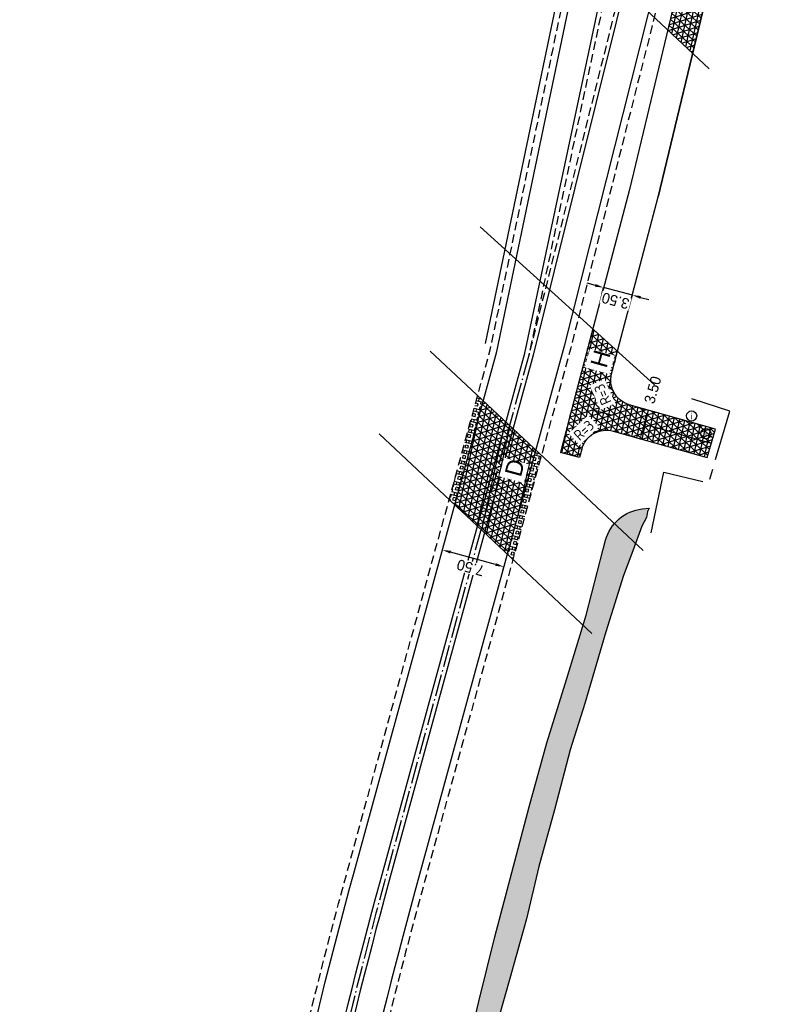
# Model space of a CAD drawing. Header units: metres. Extents: x 121793 to 127505, y 451003 to 453667.
# Tile 32 of 40: x 122119 to 122210, y 452835 to 452951. Entities that reach past the tile are written whole.
import ezdxf
from ezdxf.enums import TextEntityAlignment as Align

# ---------------------------------------------------------------- set-up
doc = ezdxf.new("R2010")
doc.units = ezdxf.units.M
doc.header["$LTSCALE"] = 4
for name, pattern in [('ontwerpbestand sloot WK$0$ONTWERPAS', [3, 2, -0.5, 0, -0.5]), ('ontwerpbestand sloot WK$0$STIPPELFIJN', [0.375, 0.25, -0.125]), ('ontwerpbestand sloot WK$0$STREEP-PUNT', [0.89, 0.65, -0.1, 0.04, -0.1]), ('PROFIEL', [3.8999999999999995, 3, -0.3, 0.3, -0.3]), ('STIPPELFIJN', [0.375, 0.25, -0.125])]:
    doc.linetypes.add(name, pattern=pattern)
for name, color, linetype in [('ontwerpbestand sloot WK$0$WEG-AS-ONTWERP', 2, 'ontwerpbestand sloot WK$0$ONTWERPAS'), ('WEG-AS-ONTWERP RIJBAAN HART', 3, 'ontwerpbestand sloot WK$0$STREEP-PUNT'), ('WEG-NW-ARCERING18', 1, 'Continuous'), ('WEG-NW-BERM', 3, 'Continuous'), ('WEG-NW-BERMVERHARDING', 1, 'Continuous'), ('WEG-NW-MARKERING', 7, 'ontwerpbestand sloot WK$0$STIPPELFIJN'), ('WEG-NW-ONTGRAVEN WATERCOMPENSATIE', 1, 'Continuous'), ('WEG-NW-ONTGRAVEN WATERCOMPENSATIE KANT', 3, 'Continuous'), ('WEG-NW-VERHARDEBERM', 42, 'STIPPELFIJN'), ('WEG-NW-VERHARDING', 42, 'Continuous'), ('WEG-NW-VERHARDINGSTYPE', 2, 'Continuous'), ('WEG-NW-WERKGRENS', 10, 'PROFIEL'), ('WEG-XX-BEMATING25', 7, 'Continuous'), ('WEG-XX-HULPLIJNEN', 40, 'Continuous'), ('WEG-XX-PUTRAND OPHOOGTE', 7, 'Continuous'), ('WEG-XX-TEKST25 RADIUS', 7, 'Continuous')]:
    doc.layers.add(name, color=color, linetype=linetype)
doc.styles.add('ISO', font='ISO')
doc.styles.add('ontwerpbestand sloot WK$0$50MM-500', font='provutr.shx', dxfattribs={"height": 2.5})
doc.styles.add('ontwerpbestand sloot WK$0$DIMENSIE', font='provutr.shx')
doc.styles.add('STANDAARD', font='isocp2.shx')
doc.dimstyles.new('ontwerpbestand sloot WK$0$WVV500', dxfattribs={"dimtxt": 1.25, "dimasz": 1, "dimexe": 0, "dimexo": 2, "dimgap": 0.5, "dimtad": 1, "dimzin": 0, "dimdsep": 46, "dimtxsty": 'ontwerpbestand sloot WK$0$DIMENSIE', "dimcen": 0, "dimdle": 1.25, "dimclrd": 256, "dimclre": 256, "dimclrt": 256, "dimaunit": 2, "dimadec": 0, "dimazin": 0, "dimtfac": 1, "dimtdec": 3, "dimtix": 1, "dimtmove": 2, "dimatfit": 3, "dimfxl": 0, "dimtolj": 1, "dimtzin": 0, "dimarcsym": 0})

# ---------------------------------------------------------------- blocks, each defined once
blk = doc.blocks.new('*D68')
at = {"layer": 'Defpoints', "color": 0, "linetype": 'Continuous', "transparency": 16777216}
for p in [(122193.9728297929, 452905.1755032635), (122192.393348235, 452901.9843703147), (122193.023085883, 452901.8068260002)]:
    blk.add_point(p, dxfattribs=at)
at = {"layer": 'WEG-XX-BEMATING25', "linetype": 'Continuous', "lineweight": -2, "transparency": 16777216}
for p, q in [((122192.0478713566, 452905.7182140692), (122193.3430921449, 452905.3530475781)), ((122193.0717367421, 452904.39056836), (122192.6647036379, 452902.9468495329)), ((122191.0981274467, 452902.3495368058), (122192.393348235, 452901.9843703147))]:
    blk.add_line(p, q, dxfattribs=at)
at = {"layer": 'WEG-XX-BEMATING25', "linetype": 'Continuous', "transparency": 16777216}
blk.add_solid([(122192.5042904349, 452902.9920754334), (122192.8251168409, 452902.9016236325), (122192.393348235, 452901.9843703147)], dxfattribs=at)
at = {"layer": 'WEG-XX-BEMATING25', "linetype": 'Continuous', "transparency": 16777216, "insert": (122193.8835938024, 452907.7297857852), "char_height": 1.25, "attachment_point": 5, "rotation": 74.255062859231, "style": 'ontwerpbestand sloot WK$0$DIMENSIE', "bg_fill": 3, "box_fill_scale": 1.1, "bg_fill_color": 256, "bg_fill_true_color": 13158600, "bg_fill_transparency": 0}
blk.add_mtext('\\A1;3.50', dxfattribs=at)
at = {"layer": 'WEG-XX-BEMATING25', "linetype": 'Continuous', "transparency": 16777216}
blk.add_solid([(122192.9113235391, 452904.4357942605), (122193.2321499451, 452904.3453424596), (122193.3430921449, 452905.3530475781)], dxfattribs=at)
blk = doc.blocks.new('*D95')
at = {"layer": 'Defpoints', "color": 0, "linetype": 'Continuous', "transparency": 16777216}
for p in [(122169.5127952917, 452890.3729022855), (122169.1039436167, 452888.8808196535), (122176.7461559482, 452888.3908594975)]:
    blk.add_point(p, dxfattribs=at)
at = {"layer": 'WEG-XX-BEMATING25', "linetype": 'Continuous', "lineweight": -2, "transparency": 16777216}
for p, q in [((122168.9842505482, 452888.4440061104), (122169.1039436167, 452888.8808196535)), ((122175.3728561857, 452887.1630492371), (122170.0683917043, 452888.6165472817)), ((122176.2176112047, 452886.4619633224), (122176.3373042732, 452886.8987768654))]:
    blk.add_line(p, q, dxfattribs=at)
at = {"layer": 'WEG-XX-BEMATING25', "linetype": 'Continuous', "transparency": 16777216}
for points in [[(122170.024346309, 452888.4558059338), (122170.1124370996, 452888.7772886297), (122169.1039436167, 452888.8808196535)], [(122175.3288107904, 452887.0023078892), (122175.416901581, 452887.323790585), (122176.3373042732, 452886.8987768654)]]:
    blk.add_solid(points, dxfattribs=at)
at = {"layer": 'WEG-XX-BEMATING25', "linetype": 'Continuous', "transparency": 16777216, "insert": (122172.4188017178, 452886.788313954), "char_height": 1.25, "attachment_point": 5, "rotation": 164.6762784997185, "style": 'ontwerpbestand sloot WK$0$DIMENSIE', "bg_fill": 3, "box_fill_scale": 1.1, "bg_fill_color": 256, "bg_fill_true_color": 13158600, "bg_fill_transparency": 0}
blk.add_mtext('\\A1;7.50', dxfattribs=at)
blk = doc.blocks.new('*D104')
at = {"layer": 'Defpoints', "color": 0, "linetype": 'Continuous', "transparency": 16777216}
for p in [(122188.3991475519, 452920.949845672), (122191.7830831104, 452920.0559887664)]:
    blk.add_point(p, dxfattribs=at)
at = {"layer": 'WEG-XX-BEMATING25', "linetype": 'Continuous', "lineweight": -2, "transparency": 16777216}
for p, q in [((122187.1255680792, 452920.0439838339), (122186.1587293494, 452920.2993715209)), ((122187.8883721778, 452919.0161682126), (122188.0924068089, 452919.7885961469)), ((122191.4763423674, 452918.8947392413), (122188.0924068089, 452919.7885961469)), ((122191.2723077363, 452918.1223113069), (122191.4763423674, 452918.8947392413)), ((122192.4431810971, 452918.6393515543), (122193.4100198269, 452918.3839638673))]:
    blk.add_line(p, q, dxfattribs=at)
at = {"layer": 'WEG-XX-BEMATING25', "linetype": 'Continuous', "transparency": 16777216}
for points in [[(122187.0830034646, 452919.8828440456), (122187.1681326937, 452920.2051236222), (122188.0924068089, 452919.7885961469)], [(122192.4006164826, 452918.478211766), (122192.4857457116, 452918.8004913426), (122191.4763423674, 452918.8947392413)]]:
    blk.add_solid(points, dxfattribs=at)
at = {"layer": 'WEG-XX-BEMATING25', "linetype": 'Continuous', "transparency": 16777216, "insert": (122189.4926994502, 452918.2374530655), "char_height": 1.25, "attachment_point": 5, "rotation": 165.2034413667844, "style": 'ontwerpbestand sloot WK$0$DIMENSIE', "bg_fill": 3, "box_fill_scale": 1.1, "bg_fill_color": 256, "bg_fill_true_color": 13158600, "bg_fill_transparency": 0}
blk.add_mtext('\\A1;3.50', dxfattribs=at)
at = {"layer": 'Defpoints', "color": 0, "linetype": 'Continuous', "transparency": 16777216}
blk.add_point((122188.092406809, 452919.7885961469), dxfattribs=at)
blk = doc.blocks.new('inspectieput')
blk.add_circle((0, 0), 0.5998500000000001)
at = {"style": 'ISO'}
blk.add_text('i', height=0.7998000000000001, dxfattribs=at).set_placement((0, 0), align=Align.MIDDLE)

msp = doc.modelspace()

# ---------------------------------------------------------------- hatches: boundary and pattern name
at = {"layer": 'WEG-NW-ARCERING18'}
h = msp.add_hatch(dxfattribs=at)
h.set_pattern_fill('NET3', color=256, scale=0.1999999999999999, angle=-102.3205527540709, style=0)
h.set_pattern_definition([(257.6794472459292, (122195.6383418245, 452947.3785313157), (0.6203753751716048, -0.1354968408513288), []), (317.6794472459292, (122195.6383418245, 452947.3785313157), (0.4275313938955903, 0.4695124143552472), []), (17.67944724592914, (122195.6383418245, 452947.3785313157), (-0.1928439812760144, 0.605009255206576), [])])
h.paths.add_polyline_path([(122200.5388497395, 452955.4782789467), (122201.6382348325, 452960.2585882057), (122198.6582720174, 452963.0509296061), (122197.102, 452956.284), (122195.6383418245, 452950.1573100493), (122198.6038306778, 452947.3785313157)])
h = msp.add_hatch(dxfattribs=at)
h.set_pattern_fill('NET3', color=256, scale=0.2, angle=257.6794, style=0)
h.set_pattern_definition([(257.6794, (0, 0), (0.6203752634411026, -0.1354973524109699), []), (317.6794, (0, 0), (0.427531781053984, 0.4695120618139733), []), (17.67939999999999, (0, 0), (-0.1928434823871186, 0.6050094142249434), [])])
edge = h.paths.add_edge_path()
edge.add_arc((122188.4361517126, 452899.7983690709), 3.178660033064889, 75.59762766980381, 180.5546189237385)
edge.add_line((122185.2576406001, 452899.7676003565), (122183.02, 452900.344))
edge.add_line((122183.02, 452900.344), (122185.0763813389, 452908.368033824))
edge.add_line((122185.0763813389, 452908.368033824), (122186.8079416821, 452914.9246691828))
edge.add_line((122186.8079416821, 452914.9246691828), (122189.7532496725, 452912.2524371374))
edge.add_line((122189.7532496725, 452912.2524371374), (122189.0596026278, 452909.6259097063))
edge.add_arc((122191.9601577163, 452908.8598939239), 3.000000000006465, 165.2063506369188, 254.2550628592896)
edge.add_line((122191.1460915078, 452905.9724562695), (122201.2815576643, 452903.1149993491))
edge.add_line((122201.2815576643, 452903.1149993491), (122200.2976691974, 452899.7558752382))
edge.add_line((122200.2976691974, 452899.7558752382), (122189.3599164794, 452902.8395971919))
edge.add_line((122189.3599164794, 452902.8395971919), (122189.2267797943, 452902.8771329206))
h = msp.add_hatch(dxfattribs=at)
h.set_pattern_fill('NET3', color=256, scale=0.1999999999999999, angle=-102.3205527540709, style=0)
h.set_pattern_definition([(257.6794472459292, (122170.5358163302, 452888.3714975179), (0.6203753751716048, -0.1354968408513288), []), (317.6794472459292, (122170.5358163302, 452888.3714975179), (0.4275313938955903, 0.4695124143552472), []), (17.67944724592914, (122170.5358163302, 452888.3714975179), (-0.1928439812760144, 0.605009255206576), [])])
h.paths.add_polyline_path([(122180.136938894, 452900.642365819), (122173.8936160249, 452906.4926028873), (122170.5358163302, 452894.2101899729), (122176.7668188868, 452888.3714975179)])
at = {"layer": 'WEG-NW-BERMVERHARDING'}
h = msp.add_hatch(dxfattribs=at)
h.set_pattern_fill('BOX', color=256, scale=0.05, angle=77.00000000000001, style=0)
h.set_pattern_definition([(167, (122169.8984322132, 452894.1889778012), (-0.2856878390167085, -1.237449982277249), []), (167, (122169.969854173, 452894.4983402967), (-0.2856878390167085, -1.237449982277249), []), (77.00000000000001, (122169.8984322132, 452894.1889778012), (-1.237449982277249, 0.2856878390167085), [-0.3175, 0.3175]), (77.00000000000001, (122169.5890697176, 452894.2603997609), (-1.237449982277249, 0.2856878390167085), [-0.3175, 0.3175]), (77.00000000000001, (122169.2797072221, 452894.3318217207), (-1.237449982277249, 0.2856878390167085), [0.3175, -0.3175]), (77.00000000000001, (122168.9703447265, 452894.4032436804), (-1.237449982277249, 0.2856878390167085), [0.3175, -0.3175]), (167, (122170.0412761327, 452894.8077027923), (-0.2856878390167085, -1.237449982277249), [0.3174999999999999, -0.3174999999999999]), (167, (122170.1126980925, 452895.1170652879), (-0.2856878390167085, -1.237449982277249), [0.3174999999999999, -0.3174999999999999])])
h.paths.add_polyline_path([(122173.922423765, 452906.4656089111), (122173.2624022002, 452907.0840748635), (122169.8984322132, 452894.8074437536), (122170.558453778, 452894.1889778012)])
h = msp.add_hatch(dxfattribs=at)
h.set_pattern_fill('BOX', color=256, scale=0.05, angle=77.00000000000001, style=0)
h.set_pattern_definition([(167, (122176.7461559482, 452887.772393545), (-0.2856878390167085, -1.237449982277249), []), (167, (122176.8175779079, 452888.0817560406), (-0.2856878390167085, -1.237449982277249), []), (77.00000000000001, (122176.7461559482, 452887.772393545), (-1.237449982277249, 0.2856878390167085), [-0.3175, 0.3175]), (77.00000000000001, (122176.4367934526, 452887.8438155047), (-1.237449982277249, 0.2856878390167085), [-0.3175, 0.3175]), (77.00000000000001, (122176.127430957, 452887.9152374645), (-1.237449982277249, 0.2856878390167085), [0.3175, -0.3175]), (77.00000000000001, (122175.8180684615, 452887.9866594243), (-1.237449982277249, 0.2856878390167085), [0.3175, -0.3175]), (167, (122176.8889998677, 452888.3911185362), (-0.2856878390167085, -1.237449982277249), [0.3174999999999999, -0.3174999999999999]), (167, (122176.9604218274, 452888.7004810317), (-0.2856878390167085, -1.237449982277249), [0.3174999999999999, -0.3174999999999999])])
h.paths.add_polyline_path([(122180.7701475, 452900.0490246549), (122180.1101259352, 452900.6674906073), (122176.7461559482, 452888.3908594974), (122177.406177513, 452887.772393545)])

# ---------------------------------------------------------------- linework, layer by layer
at = {"layer": 'ontwerpbestand sloot WK$0$WEG-AS-ONTWERP'}
msp.add_lwpolyline([(122200.7896035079, 452901.4354034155), (122186.8761846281, 452905.358066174)], dxfattribs=at)
at = {"layer": 'WEG-AS-ONTWERP RIJBAAN HART', "flags": 128}
msp.add_lwpolyline([(122179.3133059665, 452911.9494437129), (122162.2438706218, 452849.6554393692, 0.02472599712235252), (122149.4168610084, 452791.7530568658, 0.06055881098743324), (122146.546140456, 452731.483855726, 0.04044602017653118), (122153.9892649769, 452683.6041410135)], format="xyb", dxfattribs=at)
at = {"layer": 'WEG-NW-BERM', "flags": 128}
msp.add_lwpolyline([(122174.1706485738, 452913.1835030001), (122190.9902422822, 452993.7604448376, 0.005452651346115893), (122191.5102111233, 452996.4024654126, 0.3999180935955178), (122188.8752767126, 453000.4466955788, 0.3999180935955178)], format="xyb", dxfattribs=at)
at = {"layer": 'WEG-NW-MARKERING', "flags": 128}
for points in [[(122193.9225391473, 452981.0446580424), (122179.2877699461, 452911.8482885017)], [(122196.3792060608, 452980.2852304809), (122179.2877699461, 452911.8482885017)]]:
    msp.add_lwpolyline(points, dxfattribs=at)
at = {"layer": 'WEG-NW-VERHARDEBERM', "flags": 128}
msp.add_lwpolyline([(122155.5367550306, 452656.8578869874), (122154.7421655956, 452656.7650019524), (122153.8720314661, 452664.2086056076), (122151.3445552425, 452675.4850877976, -0.04643388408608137), (122142.008382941, 452731.1503040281, -0.06055881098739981), (122144.9313507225, 452792.5164031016, -0.02472599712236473), (122157.8556318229, 452850.8578786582), (122174.7322536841, 452912.4482203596), (122190.6245142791, 452988.5826252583), (122191.4076350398, 452988.4191569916)], format="xyb", dxfattribs=at)
at = {"layer": 'WEG-NW-VERHARDING', "flags": 128}
msp.add_lwpolyline([(122155.8992766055, 452658.8217362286), (122152.1218178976, 452675.6750879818, -0.04644657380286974), (122142.8062305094, 452731.2089492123, -0.06055881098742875), (122145.7200118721, 452792.3821883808, -0.02472599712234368), (122158.6271902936, 452850.6464607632), (122175.510332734, 452912.2605989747), (122192.4585937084, 452993.4539418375, 0.00545265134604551), (122192.9850490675, 452996.128872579, 0.3999180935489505), (122189.2208570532, 453001.9063442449), (122187.7483635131, 453002.1962322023, -0.05166293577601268), (122183.3510136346, 453003.4789053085), (122184.767, 453006.827, 0.08817568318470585), (122188.3378164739, 453005.7890648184, 0.03562466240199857), (122189.849, 453005.735)], format="xyb", dxfattribs=at)
at = {"layer": 'WEG-NW-VERHARDING'}
msp.add_lwpolyline([(122210.3163140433, 452996.6055182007, -0.03819126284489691), (122205.2894888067, 452975.5358286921, 0.02309558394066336), (122204.1676150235, 452971.3915021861, -0.001967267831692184), (122204.1563472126, 452971.3416099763), (122200.5096413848, 452955.4851264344), (122194.5355691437, 452930.4784076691)], format="xyb", dxfattribs=at)
msp.add_lwpolyline([(122185.5126270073, 452900.7574828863), (122185.2575754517, 452899.7676171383), (122183.02, 452900.344)], dxfattribs=at)
at = {"layer": 'WEG-XX-HULPLIJNEN', "flags": 128}
for points in [[(122175.4593162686, 452969.0658441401), (122200.5311771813, 452945.5725324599)], [(122167.6774760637, 452912.3173685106), (122192.7493369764, 452888.8240568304)], [(122161.6434330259, 452902.5427000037), (122186.7152939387, 452879.0493883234)]]:
    msp.add_lwpolyline(points, dxfattribs=at)

# ---------------------------------------------------------------- block references
at = {"layer": 'WEG-XX-PUTRAND OPHOOGTE'}
for p in [(122198.4571213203, 452904.6628786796, -0.051), (122200.1418786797, 452902.5778786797, -0.206)]:
    msp.add_blockref('inspectieput', p, dxfattribs=at)

# ---------------------------------------------------------------- next in the draw order: dimensions: what is measured, and where the dimension line sits
at = {"layer": 'WEG-XX-BEMATING25', "linetype": 'Continuous'}
dim = msp.add_linear_dim(base=(122192.393348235, 452901.9843703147), p1=(122193.9728297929, 452905.1755032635), p2=(122193.023085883, 452901.8068260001), angle=254.25506285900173, dimstyle='ontwerpbestand sloot WK$0$WVV500', override={"dimtfill": 1}, dxfattribs=at)
dim.commit()
dim.dimension.update_dxf_attribs({"geometry": '*D68', "text_midpoint": (122193.8835938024, 452907.7297857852), "dimtype": 161})

# ---------------------------------------------------------------- next in the draw order: linework, layer by layer
at = {"layer": 'ontwerpbestand sloot WK$0$WEG-AS-ONTWERP', "linetype": 'ByBlock', "flags": 128}
for points in [[(122119.4337733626, 453209.8613876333, -0.02341334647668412), (122139.6629256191, 453178.7656147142), (122145.9778738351, 453167.5021955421), (122150.4532404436, 453159.4500815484), (122153.1598591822, 453154.4279733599), (122157.0285854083, 453147.0789304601), (122166.5786529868, 453128.6078479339), (122167.8623437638, 453126.0945512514), (122170.7213896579, 453120.3254750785), (122174.9181903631, 453111.4709293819), (122179.0324390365, 453102.5875041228), (122179.9216561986, 453100.5484494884), (122180.2105487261, 453099.8505607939), (122191.4630732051, 453072.9981956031, -0.02585428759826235), (122196.820101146, 453057.6331305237, -0.01673970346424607), (122199.4307125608, 453047.4218508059, -0.1063292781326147), (122199.7069666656, 452991.7190630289), (122196.9738464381, 452980.9284425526), (122179.7955300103, 452911.8173075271), (122162.7260946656, 452849.5233031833, 0.02472599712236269), (122149.9097742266, 452791.6691726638, 0.06055881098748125)], [(122175.7641378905, 452622.2912386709), (122169.7481191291, 452632.8193374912, -0.07480169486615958), (122158.9935889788, 452660.5619431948), (122153.503015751, 452683.4876863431, -0.04044602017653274), (122146.0474857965, 452731.4472015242, -0.0605588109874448), (122148.9239477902, 452791.8369410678, -0.02472599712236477), (122161.7616465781, 452849.7875755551), (122178.8310819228, 452912.0815798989), (122193.6034612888, 452981.7107413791, 0.001596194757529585), (122195.9340921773, 452992.7304707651, 0.00889443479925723), (122196.7862918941, 452997.2235228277, 0.09692429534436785), (122195.6220268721, 453046.5828553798, 0.00819391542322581), (122194.4590412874, 453051.4789928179, 0.02969864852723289), (122187.7529447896, 453071.5031291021), (122178.6515455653, 453093.8173820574, 0.005900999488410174), (122171.9222775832, 453109.6655111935), (122167.0564025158, 453120.7797389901, 0.008398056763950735), (122158.1429964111, 453139.9504756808, 0.00572054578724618), (122145.1402630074, 453166.3875039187), (122142.754893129, 453170.912365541)]]:
    msp.add_lwpolyline(points, format="xyb", dxfattribs=at)
at = {"layer": 'WEG-NW-VERHARDING'}
for points in [[(122206.859831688, 452997.1557270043, -0.03819126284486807), (122201.9569070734, 452976.6053608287, 0.02309558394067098), (122200.7505911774, 452972.1490957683, -0.001967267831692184), (122200.7453906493, 452972.1260685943), (122197.102, 452956.284), (122191.141, 452931.332), (122185.0763813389, 452908.368033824), (122183.02, 452900.344)], [(122185.5126270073, 452900.7574828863, -0.418905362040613), (122189.2267797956, 452902.8771329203), (122200.2976691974, 452899.7558752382), (122201.2815576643, 452903.1149993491), (122191.117085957, 452905.9801164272, -0.4093589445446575), (122189.030597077, 452909.633569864), (122194.5355691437, 452930.4784076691), (122200.5096413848, 452955.4851264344), (122204.1563472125, 452971.3416099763, 0.4632641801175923)]]:
    msp.add_lwpolyline(points, format="xyb", dxfattribs=at)
at = {"layer": 'WEG-NW-WERKGRENS', "flags": 128}
msp.add_lwpolyline([(122193.7072336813, 452890.9057506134), (122195.2020038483, 452898.0500928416), (122200.4653683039, 452896.7708539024), (122202.9461329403, 452905.2405093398), (122198.4842734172, 452906.6819758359)], dxfattribs=at)
at = {"layer": 'WEG-XX-HULPLIJNEN', "flags": 128}
msp.add_lwpolyline([(122194.0710018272, 452908.3350078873), (122173.5544089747, 452926.9493928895)], dxfattribs=at)

# ---------------------------------------------------------------- next in the draw order: texts
at = {"layer": 'WEG-NW-VERHARDINGSTYPE', "char_height": 1.999999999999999, "attachment_point": 1, "style": 'ontwerpbestand sloot WK$0$50MM-500', "bg_fill": 3, "box_fill_scale": 1.25, "bg_fill_color": 256, "bg_fill_transparency": 0}
for s, insert, width, rotation in [('H', (122186.4961985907, 452910.7511915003), 1.280127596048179, 74.18462374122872), ('D', (122176.4068652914, 452897.8999421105), 1.28012759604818, 75.00873553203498)]:
    msp.add_mtext(s, dxfattribs=dict(at, insert=insert, width=width, rotation=rotation))
at = {"layer": 'WEG-XX-TEKST25 RADIUS', "insert": (122187.8885135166, 452905.8078079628), "char_height": 1.25, "width": 2.499081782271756, "attachment_point": 1, "rotation": 113.48640764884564, "style": 'STANDAARD', "bg_fill": 3, "box_fill_scale": 1.25, "bg_fill_color": 256, "bg_fill_transparency": 0}
msp.add_mtext('R=3', dxfattribs=at)

# ---------------------------------------------------------------- next in the draw order: dimensions: what is measured, and where the dimension line sits
at = {"layer": 'WEG-XX-BEMATING25', "linetype": 'Continuous'}
for p1, p2, distance, picture, middle in [((122191.7830831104, 452920.0559887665), (122188.3991475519, 452920.9498456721), 1.2010788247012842, '*D104', (122189.4926994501, 452918.2374530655)), ((122176.7461559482, 452888.3908594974), (122169.5127952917, 452890.3729022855), 1.5470844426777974, '*D95', (122172.4188017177, 452886.788313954))]:
    dim = msp.add_aligned_dim(p1=p1, p2=p2, distance=distance, dimstyle='ontwerpbestand sloot WK$0$WVV500', override={"dimtfill": 1}, dxfattribs=at)
    dim.commit()
    dim.dimension.update_dxf_attribs({"geometry": picture, "text_midpoint": middle})

# ---------------------------------------------------------------- next in the draw order: hatches: boundary and pattern name
at = {"layer": 'WEG-NW-ONTGRAVEN WATERCOMPENSATIE', "ltscale": 0.01}
h = msp.add_hatch(dxfattribs=at)
h.set_pattern_fill('SACNCR', color=256, scale=0.2)
h.set_pattern_definition([(45, (0, 0), (-0.3367596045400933, 0.3367596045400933), []), (45, (0.33676, 0), (-0.3367596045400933, 0.3367596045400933), [0, -0.4762500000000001])])
edge = h.paths.add_edge_path()
edge.add_line((122161.01005474, 452765.797066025), (122162.1050802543, 452777.6067367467))
edge.add_line((122162.1050802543, 452777.6067367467), (122163.630209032, 452789.1473929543))
edge.add_line((122163.630209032, 452789.1473929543), (122165.0590051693, 452796.9376627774))
edge.add_line((122165.0590051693, 452796.9376627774), (122166.4383015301, 452804.6551065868))
edge.add_line((122166.4383015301, 452804.6551065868), (122167.7306889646, 452812.5304375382))
edge.add_line((122167.7306889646, 452812.5304375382), (122169.659553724, 452820.3330321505))
edge.add_line((122169.659553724, 452820.3330321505), (122171.5076404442, 452827.8034670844))
edge.add_line((122171.5076404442, 452827.8034670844), (122173.383170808, 452835.6894924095))
edge.add_line((122173.383170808, 452835.6894924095), (122175.2838517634, 452843.3061771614))
edge.add_line((122175.2838517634, 452843.3061771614), (122177.2673496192, 452850.9009385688))
edge.add_line((122177.2673496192, 452850.9009385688), (122179.3409784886, 452858.6223856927))
edge.add_line((122179.3409784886, 452858.6223856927), (122181.4193957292, 452866.1775518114))
edge.add_line((122181.4193957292, 452866.1775518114), (122183.7462451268, 452873.7400614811))
edge.add_line((122183.7462451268, 452873.7400614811), (122186.0177518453, 452881.1840474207))
edge.add_line((122186.0177518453, 452881.1840474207), (122188.057177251, 452888.9871100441))
edge.add_line((122188.057177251, 452888.9871100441), (122188.3297266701, 452890.0161905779))
edge.add_arc((122193.1630834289, 452888.7360880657), 4.999999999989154, 96.04918798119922, 165.165936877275, ccw=False)
edge.add_line((122192.6361723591, 452893.7082470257), (122193.4628176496, 452893.7958485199))
edge.add_line((122193.4628176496, 452893.7958485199), (122193.247, 452893.3925))
edge.add_line((122193.247, 452893.3925), (122193.14, 452892.71))
edge.add_line((122193.14, 452892.71), (122192.61, 452891.67))
edge.add_line((122192.61, 452891.67), (122191.52, 452888.7700000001))
edge.add_line((122191.52, 452888.7700000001), (122190.43, 452885.8700000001))
edge.add_line((122190.43, 452885.8700000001), (122188.35, 452879.23))
edge.add_line((122188.35, 452879.23), (122185.87, 452870.8))
edge.add_line((122185.87, 452870.8), (122184.17, 452865.32))
edge.add_line((122184.17, 452865.32), (122182.3, 452858.27))
edge.add_line((122182.3, 452858.27), (122180.45, 452851.61))
edge.add_line((122180.45, 452851.61), (122179.01, 452845.4200000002))
edge.add_line((122179.01, 452845.4200000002), (122177.05, 452838.4000000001))
edge.add_line((122177.05, 452838.4000000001), (122173.78, 452826.91))
edge.add_line((122173.78, 452826.91), (122171.13, 452816.11))
edge.add_line((122171.13, 452816.11), (122170.02, 452811.08))
edge.add_line((122170.02, 452811.08), (122168.545, 452804.115))
edge.add_line((122168.545, 452804.115), (122166.52, 452794.02))
edge.add_line((122166.52, 452794.02), (122165.66, 452788.9600000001))
edge.add_line((122165.66, 452788.9600000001), (122164.89, 452785.07))
edge.add_line((122164.89, 452785.07), (122164.39, 452780.82))
edge.add_line((122164.39, 452780.82), (122164.0400000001, 452777.7200000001))
edge.add_line((122164.0400000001, 452777.7200000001), (122163.64, 452774.02))
edge.add_line((122163.64, 452774.02), (122163.4584534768, 452771.2279396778))
edge.add_line((122163.4584534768, 452771.2279396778), (122162.79, 452760.6900000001))
edge.add_line((122162.79, 452760.6900000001), (122162.37, 452752.72))
edge.add_line((122162.37, 452752.72), (122162.4, 452748.43))
edge.add_line((122162.4, 452748.43), (122162.24, 452744.1))
edge.add_line((122162.24, 452744.1), (122162.66, 452737.6))
edge.add_line((122162.66, 452737.6), (122163.11, 452733.39))
edge.add_line((122163.11, 452733.39), (122163.7, 452724.81))
edge.add_line((122163.7, 452724.81), (122164.93, 452717.16))
edge.add_line((122164.93, 452717.16), (122165.8, 452710.0700000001))
edge.add_line((122165.8, 452710.0700000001), (122166.91, 452703.2))
edge.add_line((122166.91, 452703.2), (122168.56, 452695.6))
edge.add_line((122168.56, 452695.6), (122169.28, 452692.5800000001))
edge.add_line((122169.28, 452692.5800000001), (122170.13, 452688.96))
edge.add_line((122170.13, 452688.96), (122171.21, 452684.8900000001))
edge.add_line((122171.21, 452684.8900000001), (122172.22, 452681.0499999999))
edge.add_line((122172.22, 452681.0499999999), (122173.31, 452677.44))
edge.add_line((122173.31, 452677.44), (122174.3, 452673.5))
edge.add_line((122174.3, 452673.5), (122175.31, 452670.11))
edge.add_line((122175.31, 452670.11), (122176.38, 452667.11))
edge.add_line((122176.38, 452667.11), (122178.64, 452660.27))
edge.add_line((122178.64, 452660.27), (122180.69, 452655.6))
edge.add_line((122180.69, 452655.6), (122180.965, 452654.9750000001))
edge.add_line((122180.965, 452654.9750000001), (122181.24, 452654.3500000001))
edge.add_line((122181.24, 452654.3500000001), (122181.57, 452653.67))
edge.add_line((122181.57, 452653.67), (122181.72, 452653.2100000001))
edge.add_line((122181.72, 452653.2100000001), (122181.765, 452652.96))
edge.add_line((122181.765, 452652.96), (122181.81, 452652.7100000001))
edge.add_line((122181.81, 452652.7100000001), (122181.775, 452652.52))
edge.add_line((122181.775, 452652.52), (122181.705, 452652.16))
edge.add_line((122181.705, 452652.16), (122181.6, 452651.6899999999))
edge.add_line((122181.6, 452651.6899999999), (122181.49, 452651.35))
edge.add_line((122181.49, 452651.35), (122181.27, 452650.96))
edge.add_line((122181.27, 452650.96), (122181.0814360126, 452650.7667801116))
edge.add_line((122181.0814360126, 452650.7667801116), (122177.899264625, 452658.2325973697))
edge.add_line((122177.899264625, 452658.2325973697), (122175.021031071, 452665.8293774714))
edge.add_line((122175.021031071, 452665.8293774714), (122172.397890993, 452673.1082686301))
edge.add_line((122172.397890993, 452673.1082686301), (122170.0616442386, 452680.5657181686))
edge.add_line((122170.0616442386, 452680.5657181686), (122168.2250257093, 452688.1909203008))
edge.add_line((122168.2250257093, 452688.1909203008), (122166.1469658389, 452695.7636120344))
edge.add_line((122166.1469658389, 452695.7636120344), (122162.7490997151, 452712.6460591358))
edge.add_line((122162.7490997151, 452712.6460591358), (122161.2439917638, 452726.6676580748))
edge.add_line((122161.2439917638, 452726.6676580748), (122160.5928419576, 452734.5207408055))
edge.add_line((122160.5928419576, 452734.5207408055), (122160.4858276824, 452742.1673071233))
edge.add_line((122160.4858276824, 452742.1673071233), (122160.3893652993, 452750.0006493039))
edge.add_line((122160.3893652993, 452750.0006493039), (122160.6245564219, 452757.9276817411))
edge.add_line((122160.6245564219, 452757.9276817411), (122161.0076313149, 452765.7916905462))
edge.add_line((122161.0076313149, 452765.7916905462), (122161.01005474, 452765.797066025))

# ---------------------------------------------------------------- next in the draw order: linework, layer by layer
at = {"layer": 'WEG-NW-ONTGRAVEN WATERCOMPENSATIE KANT', "flags": 128}
msp.add_lwpolyline([(122171.5076404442, 452827.8034670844), (122173.383170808, 452835.6894924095), (122175.2838517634, 452843.3061771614), (122177.2673496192, 452850.9009385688), (122179.3409784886, 452858.6223856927), (122181.4193957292, 452866.1775518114), (122183.7462451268, 452873.7400614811), (122186.0177518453, 452881.1840474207), (122188.057177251, 452888.9871100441), (122188.3297266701, 452890.0161905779, -0.3110668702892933), (122192.6361723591, 452893.7082470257), (122193.4628176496, 452893.7958485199), (122193.247, 452893.3925), (122193.14, 452892.71), (122192.61, 452891.67), (122191.52, 452888.7700000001), (122190.43, 452885.8700000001), (122188.35, 452879.23), (122185.87, 452870.8), (122184.17, 452865.32), (122182.3, 452858.27), (122180.45, 452851.61), (122179.01, 452845.4200000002), (122177.05, 452838.4000000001), (122173.78, 452826.91)], format="xyb", dxfattribs=at)
at = {"layer": 'WEG-NW-VERHARDEBERM', "flags": 128}
msp.add_lwpolyline([(122203.7170748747, 452993.6768085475), (122204.5031642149, 452993.5282705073, -0.004795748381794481), (122203.9912181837, 452990.9545191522), (122184.2321923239, 452912.6835747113), (122166.6321094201, 452848.4530000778, 0.02472599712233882), (122153.9023712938, 452790.9897106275, 0.03090309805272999), (122150.6718634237, 452760.850635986), (122149.8726730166, 452760.8866178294)], format="xyb", dxfattribs=at)
at = {"layer": 'WEG-NW-VERHARDING'}
msp.add_lwpolyline([(122201.0553749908, 453055.6870906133, -0.01199618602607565), (122202.8975931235, 453048.1855517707, -0.1060548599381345), (122203.2114984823, 452991.1342731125), (122183.4585014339, 452912.8872104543), (122165.86055095, 452848.6644179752, 0.0247259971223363), (122153.1137101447, 452791.1239253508, 0.06055881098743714), (122150.2860504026, 452731.7587622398, 0.02394020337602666), (122153.7151565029, 452703.6146882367, 0.02290591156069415), (122158.0258160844, 452685.8140752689)], format="xyb", dxfattribs=at)

# ---------------------------------------------------------------- next in the draw order: texts
at = {"layer": 'WEG-XX-TEKST25 RADIUS', "insert": (122184.4284594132, 452902.5950403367), "char_height": 1.25, "width": 2.499081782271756, "attachment_point": 1, "rotation": 42.97813684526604, "style": 'STANDAARD', "bg_fill": 3, "box_fill_scale": 1.25, "bg_fill_color": 256, "bg_fill_transparency": 0}
msp.add_mtext('R=3', dxfattribs=at)

doc.saveas('drawing.dxf')
